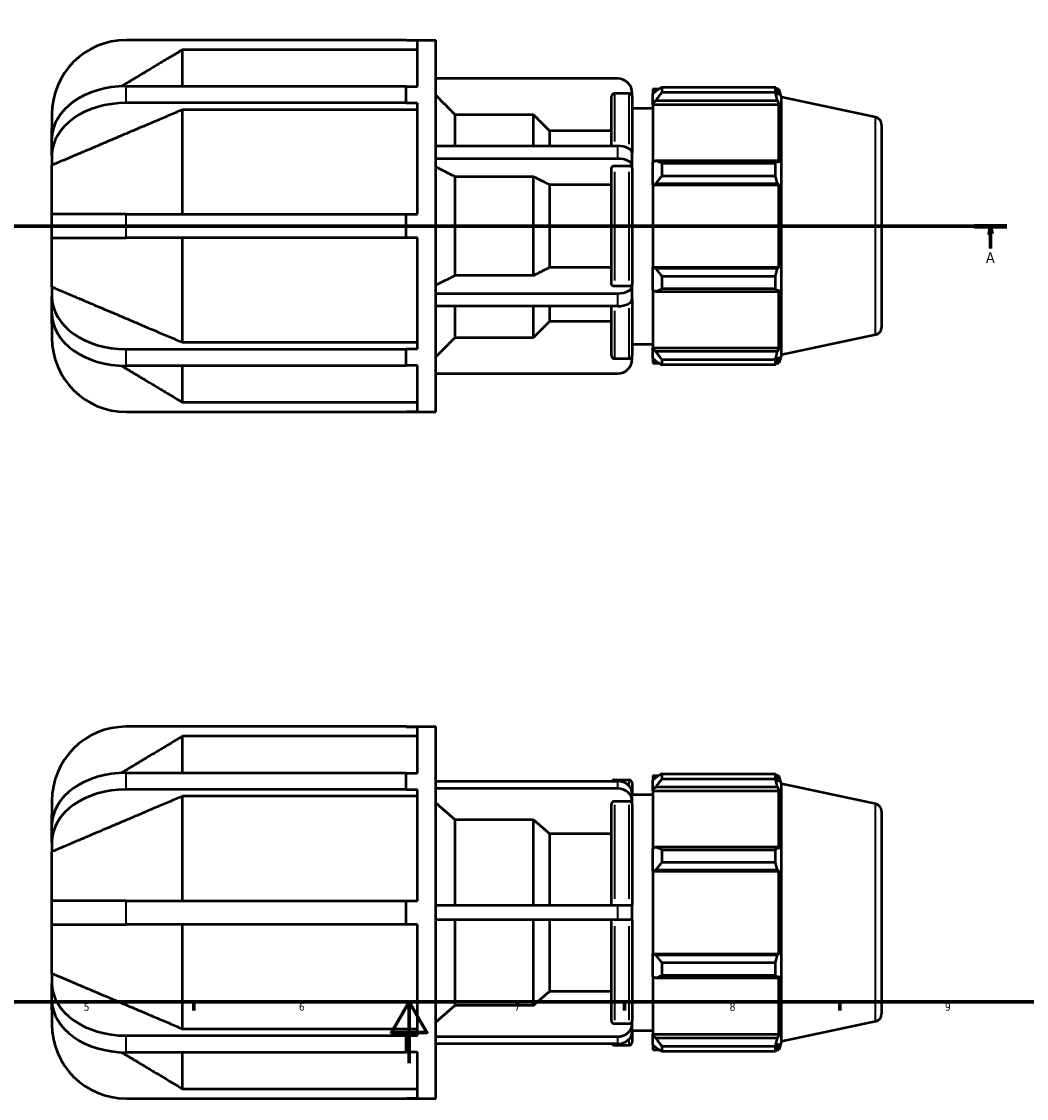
# Model space of a CAD drawing. Header units: millimetres. Extents: x -56 to 931, y -11 to 613.
# Tile 3 of 6: x 294 to 621, y -11 to 339. Entities that reach past the tile are written whole.
import ezdxf

# ---------------------------------------------------------------- set-up
doc = ezdxf.new("R2010")
doc.units = ezdxf.units.MM
doc.linetypes.add('CHAIN', pattern=[0.7087, 0.4724, -0.0591, 0.1181, -0.0591])
for name, color, linetype, lineweight in [('Border (ISO)', 7, 'Continuous', 70), ('Section Line (ISO)', 7, 'CHAIN', 70), ('Visible (ISO)', 7, 'Continuous', 50), ('Visible Narrow (ISO)', 7, 'Continuous', 35)]:
    doc.layers.add(name, color=color, linetype=linetype, lineweight=lineweight)
doc.styles.add('Label Text (ISO)', font='tahoma.ttf')
doc.styles.add('Note Text (ISO)', font='tahoma.ttf')

# ---------------------------------------------------------------- blocks, each defined once
blk = doc.blocks.new('Borders Default Border')
at = {"layer": 'Border (ISO)'}
for p, q in [((350.42, 20), (350.42, 17.1)), ((490.58, 20), (490.58, 17.1)), ((560.67, 20), (560.67, 17.1))]:
    blk.add_line(p, q, dxfattribs=at)
at = {"layer": 'Border (ISO)', "flags": 128}
for points in [[(20, 20), (20, 574), (821, 574), (821, 20), (20, 20)], [(420.5, 0), (420.5, 20), (414.73, 10), (426.27, 10), (420.5, 20)]]:
    blk.add_lwpolyline(points, dxfattribs=at)
at = {"layer": 'Border (ISO)', "color": 232, "true_color": 0xca0064, "char_height": 2.5, "attachment_point": 7, "style": 'Note Text (ISO)'}
for s, insert in [('5', (314.64, 17.05)), ('6', (384.66, 17.05)), ('7', (454.77, 17.1)), ('8', (524.81, 17.04)), ('9', (594.88, 17.05))]:
    blk.add_mtext(s, dxfattribs=dict(at, insert=insert))
blk = doc.blocks.new('2dTransSection0')
at = {"layer": 'Section Line (ISO)', "linetype": 'CHAIN'}
blk.add_line((263.47, 272.43), (615.03, 272.43), dxfattribs=at)
at = {"layer": 'Section Line (ISO)', "linetype": 'Continuous', "lineweight": 140}
blk.add_line((604.39, 272.43), (615.03, 272.43), dxfattribs=at)
at = {"layer": 'Section Line (ISO)', "linetype": 'Continuous'}
for p, q in [((609.71, 272.43), (609.21, 269.93)), ((609.21, 269.93), (610.21, 269.93)), ((609.71, 269.93), (609.71, 272.43)), ((610.21, 269.93), (609.71, 272.43)), ((609.71, 265.13), (609.71, 269.93))]:
    blk.add_line(p, q, dxfattribs=at)
at = {"layer": 'Section Line (ISO)', "linetype": 'Continuous', "flags": 128}
blk.add_lwpolyline([(610.21, 269.93), (609.71, 272.43), (609.21, 269.93), (610.21, 269.93)], dxfattribs=at)
at = {"layer": 'Section Line (ISO)'}
blk.add_solid([(610.21, 269.93), (609.71, 272.43), (609.21, 269.93), (610.21, 269.93)], dxfattribs=at)
at = {"layer": 'Section Line (ISO)', "insert": (608.22, 260.43), "char_height": 3.5, "attachment_point": 7, "style": 'Label Text (ISO)'}
blk.add_mtext('A', dxfattribs=at)

msp = doc.modelspace()

# ---------------------------------------------------------------- linework, layer by layer
at = {"layer": 'Visible (ISO)'}
for p, q in [((419.567, 332.927), (328.447, 332.927)), ((346.747, 317.923), (346.747, 329.774)), ((423.197, 329.774), (346.747, 329.774)), ((419.567, 332.927), (429.247, 332.927)), ((419.567, 332.805), (419.567, 332.927)), ((423.197, 332.805), (419.567, 332.805)), ((423.197, 317.836), (423.197, 332.805)), ((429.247, 211.927), (429.247, 332.927)), ((488.297, 320.427), (429.247, 320.427)), ((328.447, 317.923), (419.567, 317.923)), ((419.567, 315.207), (419.567, 317.923)), ((419.567, 317.836), (423.197, 317.836)), ((492.097, 315.561), (487.347, 315.561)), ((493.097, 314.559), (493.097, 315.627)), ((499.847, 317.067), (499.847, 315.459)), ((499.847, 317.067), (501.891, 317.067)), ((500.807, 316.375), (499.847, 315.459)), ((499.847, 312.449), (499.847, 315.459)), ((502.727, 317.592), (502.727, 315.856)), ((502.727, 317.592), (539.721, 317.592)), ((539.721, 315.856), (502.727, 315.856)), ((539.721, 315.856), (539.721, 317.592)), ((539.993, 317.067), (540.813, 317.067)), ((540.813, 315.001), (540.345, 316.375)), ((540.813, 315.001), (540.813, 317.067)), ((541.697, 314.346), (540.813, 317.067)), ((419.567, 312.492), (328.447, 312.492)), ((419.567, 312.492), (419.567, 315.207)), ((419.567, 312.406), (419.567, 312.492)), ((423.197, 312.406), (419.567, 312.406)), ((423.197, 276.267), (423.197, 312.406)), ((486.347, 298.506), (486.347, 314.559)), ((493.097, 314.559), (493.097, 296.106)), ((499.847, 312.449), (500.807, 313.301)), ((499.847, 312.024), (499.847, 312.449)), ((499.847, 312.024), (499.847, 293.261)), ((499.847, 312.024), (540.813, 312.024)), ((500.807, 313.301), (540.345, 313.301)), ((540.345, 313.301), (540.813, 312.024)), ((540.813, 293.04), (540.813, 312.024)), ((541.697, 230.509), (541.697, 314.346)), ((572.267, 307.848), (541.697, 314.346)), ((304.247, 308.727), (304.247, 304.246)), ((346.747, 276.267), (346.747, 310.262)), ((423.197, 310.262), (346.747, 310.262)), ((461.003, 308.648), (435.497, 308.648)), ((435.497, 298.506), (435.497, 308.648)), ((461.003, 298.506), (461.003, 308.648)), ((493.097, 310.827), (499.847, 310.827)), ((574.247, 305.403), (574.247, 239.452)), ((304.247, 300.811), (304.247, 304.246)), ((486.347, 303.39), (466.247, 303.39)), ((466.247, 298.506), (466.247, 303.39)), ((304.247, 295.38), (304.247, 300.811)), ((429.247, 298.506), (488.297, 298.506)), ((304.247, 295.38), (304.247, 292.212)), ((493.097, 291.949), (493.097, 296.106)), ((304.247, 276.267), (304.247, 292.212)), ((488.297, 294.349), (429.247, 294.349)), ((486.347, 253.44), (486.347, 291.415)), ((492.097, 291.916), (487.347, 291.916)), ((493.097, 291.415), (493.097, 291.949)), ((493.097, 291.415), (493.097, 253.44)), ((500.807, 293.705), (499.847, 293.261)), ((499.847, 285.995), (499.847, 293.261)), ((540.345, 293.705), (500.807, 293.705)), ((502.727, 292.871), (502.727, 288.68)), ((502.727, 292.871), (539.721, 292.871)), ((539.721, 288.68), (539.721, 292.871)), ((540.813, 293.04), (540.345, 293.705)), ((461.003, 288.459), (435.497, 288.459)), ((435.497, 256.396), (435.497, 288.459)), ((461.003, 256.396), (461.003, 288.459)), ((539.721, 288.68), (502.727, 288.68)), ((486.347, 285.83), (466.247, 285.83)), ((466.247, 259.024), (466.247, 285.83)), ((499.847, 285.995), (500.807, 286.284)), ((499.847, 285.851), (499.847, 285.995)), ((499.847, 285.851), (499.847, 259.004)), ((499.847, 285.851), (540.813, 285.851)), ((500.807, 286.284), (540.345, 286.284)), ((540.345, 286.284), (540.813, 285.851)), ((540.813, 259.004), (540.813, 285.851)), ((328.447, 276.267), (304.247, 276.267)), ((304.247, 268.587), (304.247, 276.267)), ((328.447, 276.267), (419.567, 276.267)), ((419.567, 272.427), (419.567, 276.267)), ((419.567, 276.267), (423.197, 276.267)), ((419.567, 268.587), (419.567, 272.427)), ((304.247, 252.643), (304.247, 268.587)), ((304.247, 268.587), (328.447, 268.587)), ((419.567, 268.587), (328.447, 268.587)), ((346.747, 234.593), (346.747, 268.587)), ((423.197, 268.587), (419.567, 268.587)), ((423.197, 232.449), (423.197, 268.587)), ((435.497, 256.396), (461.003, 256.396)), ((466.247, 259.024), (486.347, 259.024)), ((499.847, 258.86), (499.847, 259.004)), ((499.847, 259.004), (540.813, 259.004)), ((500.807, 258.571), (499.847, 258.86)), ((499.847, 251.593), (499.847, 258.86)), ((540.345, 258.571), (500.807, 258.571)), ((502.727, 256.174), (502.727, 251.984)), ((502.727, 256.174), (539.721, 256.174)), ((539.721, 251.984), (539.721, 256.174)), ((540.813, 259.004), (540.345, 258.571)), ((304.247, 252.643), (304.247, 249.475)), ((487.347, 252.939), (492.097, 252.939)), ((493.097, 252.906), (493.097, 253.44)), ((493.097, 248.749), (493.097, 252.906)), ((304.247, 244.044), (304.247, 249.475)), ((429.247, 250.506), (488.297, 250.506)), ((499.847, 251.593), (500.807, 251.15)), ((499.847, 251.593), (499.847, 232.831)), ((500.807, 251.15), (540.345, 251.15)), ((539.721, 251.984), (502.727, 251.984)), ((540.345, 251.15), (540.813, 251.815)), ((540.813, 232.831), (540.813, 251.815)), ((488.297, 246.349), (429.247, 246.349)), ((435.497, 236.207), (435.497, 246.349)), ((461.003, 236.207), (461.003, 246.349)), ((466.247, 241.464), (466.247, 246.349)), ((486.347, 230.296), (486.347, 246.349)), ((493.097, 248.749), (493.097, 230.296)), ((304.247, 240.608), (304.247, 244.044)), ((304.247, 240.608), (304.247, 236.127)), ((466.247, 241.464), (486.347, 241.464)), ((435.497, 236.207), (461.003, 236.207)), ((572.267, 237.006), (541.697, 230.509)), ((328.447, 232.363), (419.567, 232.363)), ((346.747, 234.593), (423.197, 234.593)), ((419.567, 232.363), (419.567, 232.449)), ((419.567, 232.449), (423.197, 232.449)), ((419.567, 229.647), (419.567, 232.363)), ((493.097, 234.027), (499.847, 234.027)), ((499.847, 232.405), (499.847, 232.831)), ((499.847, 232.831), (540.813, 232.831)), ((499.847, 229.396), (499.847, 232.405)), ((500.807, 231.554), (499.847, 232.405)), ((540.345, 231.554), (500.807, 231.554)), ((540.813, 232.831), (540.345, 231.554)), ((419.567, 226.932), (419.567, 229.647)), ((487.347, 229.294), (492.097, 229.294)), ((493.097, 229.227), (493.097, 230.296)), ((499.847, 229.396), (500.807, 228.48)), ((499.847, 229.396), (499.847, 227.787)), ((502.727, 228.999), (502.727, 227.263)), ((502.727, 228.999), (539.721, 228.999)), ((539.721, 227.263), (539.721, 228.999)), ((540.345, 228.48), (540.813, 229.853)), ((541.697, 230.509), (540.813, 227.787)), ((540.813, 227.787), (540.813, 229.853)), ((419.567, 226.932), (328.447, 226.932)), ((346.747, 215.081), (346.747, 226.932)), ((423.197, 227.018), (419.567, 227.018)), ((423.197, 212.049), (423.197, 227.018)), ((429.247, 224.427), (488.297, 224.427)), ((499.847, 227.787), (501.891, 227.787)), ((539.721, 227.263), (502.727, 227.263)), ((539.993, 227.787), (540.813, 227.787)), ((346.747, 215.081), (423.197, 215.081)), ((328.447, 211.927), (419.567, 211.927)), ((419.567, 211.927), (419.567, 212.049)), ((419.567, 212.049), (423.197, 212.049)), ((419.567, 211.927), (429.247, 211.927)), ((419.567, 109.529), (328.447, 109.529)), ((419.567, 109.529), (429.247, 109.529)), ((419.567, 109.407), (419.567, 109.529)), ((423.197, 109.407), (419.567, 109.407)), ((423.197, 94.438), (423.197, 109.407)), ((429.247, -11.471), (429.247, 109.529)), ((346.747, 94.524), (346.747, 106.375)), ((423.197, 106.375), (346.747, 106.375)), ((328.447, 94.524), (419.567, 94.524)), ((419.567, 91.809), (419.567, 94.524)), ((419.567, 94.438), (423.197, 94.438)), ((419.567, 89.093), (419.567, 91.809)), ((429.247, 91.798), (488.297, 91.798)), ((487.347, 92.229), (492.097, 92.229)), ((493.097, 91.229), (493.097, 87.641)), ((499.847, 93.669), (499.847, 92.06)), ((499.847, 93.669), (501.891, 93.669)), ((500.807, 92.976), (499.847, 92.06)), ((499.847, 89.051), (499.847, 92.06)), ((502.727, 94.193), (502.727, 92.458)), ((502.727, 94.193), (539.721, 94.193)), ((539.721, 92.458), (502.727, 92.458)), ((539.721, 92.458), (539.721, 94.193)), ((539.993, 93.669), (540.813, 93.669)), ((540.813, 91.603), (540.345, 92.976)), ((540.813, 91.603), (540.813, 93.669)), ((541.697, 90.948), (540.813, 93.669)), ((419.567, 89.093), (328.447, 89.093)), ((419.567, 89.007), (419.567, 89.093)), ((423.197, 89.007), (419.567, 89.007)), ((423.197, 52.869), (423.197, 89.007)), ((488.297, 89.398), (429.247, 89.398)), ((493.097, 85.241), (493.097, 87.641)), ((499.847, 89.051), (500.807, 89.902)), ((499.847, 88.625), (499.847, 89.051)), ((499.847, 88.625), (499.847, 69.863)), ((499.847, 88.625), (540.813, 88.625)), ((500.807, 89.902), (540.345, 89.902)), ((540.345, 89.902), (540.813, 88.625)), ((540.813, 69.641), (540.813, 88.625)), ((541.697, 7.11), (541.697, 90.948)), ((572.267, 84.45), (541.697, 90.948)), ((304.247, 85.329), (304.247, 80.848)), ((346.747, 52.869), (346.747, 86.864)), ((423.197, 86.864), (346.747, 86.864)), ((486.347, 51.429), (486.347, 84.316)), ((492.097, 85.183), (487.347, 85.183)), ((493.097, 87.429), (499.847, 87.429)), ((493.097, 84.316), (493.097, 85.241)), ((493.097, 84.316), (493.097, 51.429)), ((304.247, 77.412), (304.247, 80.848)), ((574.247, 82.004), (574.247, 16.053)), ((304.247, 71.981), (304.247, 77.412)), ((461.003, 79.197), (435.497, 79.197)), ((435.497, 51.429), (435.497, 79.197)), ((461.003, 51.429), (461.003, 79.197)), ((486.347, 74.644), (466.247, 74.644)), ((466.247, 51.429), (466.247, 74.644)), ((304.247, 71.981), (304.247, 68.813)), ((500.807, 70.306), (499.847, 69.863)), ((540.345, 70.306), (500.807, 70.306)), ((540.813, 69.641), (540.345, 70.306)), ((304.247, 52.869), (304.247, 68.813)), ((499.847, 62.597), (499.847, 69.863)), ((502.727, 69.472), (502.727, 65.282)), ((502.727, 69.472), (539.721, 69.472)), ((539.721, 65.282), (539.721, 69.472)), ((539.721, 65.282), (502.727, 65.282)), ((499.847, 62.597), (500.807, 62.885)), ((499.847, 62.452), (499.847, 62.597)), ((499.847, 62.452), (499.847, 35.605)), ((499.847, 62.452), (540.813, 62.452)), ((500.807, 62.885), (540.345, 62.885)), ((540.345, 62.885), (540.813, 62.452)), ((540.813, 35.605), (540.813, 62.452)), ((328.447, 52.869), (304.247, 52.869)), ((304.247, 45.189), (304.247, 52.869)), ((328.447, 52.869), (419.567, 52.869)), ((419.567, 49.029), (419.567, 52.869)), ((419.567, 52.869), (423.197, 52.869)), ((429.247, 51.429), (488.297, 51.429)), ((488.297, 51.429), (493.097, 51.429)), ((493.097, 46.629), (493.097, 51.429)), ((419.567, 45.189), (419.567, 49.029)), ((488.297, 46.629), (429.247, 46.629)), ((435.497, 18.861), (435.497, 46.629)), ((461.003, 18.861), (461.003, 46.629)), ((466.247, 23.414), (466.247, 46.629)), ((486.347, 13.742), (486.347, 46.629)), ((493.097, 46.629), (488.297, 46.629)), ((493.097, 46.629), (493.097, 13.742)), ((304.247, 29.245), (304.247, 45.189)), ((304.247, 45.189), (328.447, 45.189)), ((419.567, 45.189), (328.447, 45.189)), ((346.747, 11.194), (346.747, 45.189)), ((423.197, 45.189), (419.567, 45.189)), ((423.197, 9.05), (423.197, 45.189)), ((499.847, 35.461), (499.847, 35.605)), ((499.847, 35.605), (540.813, 35.605)), ((499.847, 28.195), (499.847, 35.461)), ((500.807, 35.172), (499.847, 35.461)), ((540.345, 35.172), (500.807, 35.172)), ((540.813, 35.605), (540.345, 35.172)), ((502.727, 32.776), (502.727, 28.585)), ((502.727, 32.776), (539.721, 32.776)), ((539.721, 28.585), (539.721, 32.776)), ((304.247, 29.245), (304.247, 26.076)), ((499.847, 28.195), (499.847, 9.433)), ((499.847, 28.195), (500.807, 27.751)), ((539.721, 28.585), (502.727, 28.585)), ((540.345, 27.751), (540.813, 28.416)), ((540.813, 9.433), (540.813, 28.416)), ((304.247, 20.646), (304.247, 26.076)), ((500.807, 27.751), (540.345, 27.751)), ((466.247, 23.414), (486.347, 23.414)), ((304.247, 17.21), (304.247, 20.646)), ((435.497, 18.861), (461.003, 18.861)), ((304.247, 17.21), (304.247, 12.729)), ((346.747, 11.194), (423.197, 11.194)), ((487.347, 12.874), (492.097, 12.874)), ((493.097, 12.816), (493.097, 13.742)), ((493.097, 10.416), (493.097, 12.816)), ((493.097, 10.629), (499.847, 10.629)), ((572.267, 13.608), (541.697, 7.11)), ((328.447, 8.964), (419.567, 8.964)), ((419.567, 8.964), (419.567, 9.05)), ((419.567, 9.05), (423.197, 9.05)), ((419.567, 6.249), (419.567, 8.964)), ((429.247, 8.66), (488.297, 8.66)), ((493.097, 10.416), (493.097, 6.829)), ((499.847, 9.007), (499.847, 9.433)), ((499.847, 9.433), (540.813, 9.433)), ((499.847, 5.997), (499.847, 9.007)), ((500.807, 8.155), (499.847, 9.007)), ((540.345, 8.155), (500.807, 8.155)), ((540.813, 9.433), (540.345, 8.155)), ((541.697, 7.11), (540.813, 4.389)), ((419.567, 3.534), (328.447, 3.534)), ((346.747, -8.318), (346.747, 3.534)), ((419.567, 3.534), (419.567, 6.249)), ((423.197, 3.62), (419.567, 3.62)), ((423.197, -11.349), (423.197, 3.62)), ((488.297, 6.26), (429.247, 6.26)), ((487.347, 5.829), (492.097, 5.829)), ((499.847, 5.997), (499.847, 4.389)), ((499.847, 5.997), (500.807, 5.082)), ((499.847, 4.389), (501.891, 4.389)), ((502.727, 5.6), (502.727, 3.864)), ((502.727, 5.6), (539.721, 5.6)), ((539.721, 3.864), (502.727, 3.864)), ((539.721, 3.864), (539.721, 5.6)), ((539.993, 4.389), (540.813, 4.389)), ((540.345, 5.082), (540.813, 6.455)), ((540.813, 4.389), (540.813, 6.455)), ((346.747, -8.318), (423.197, -8.318)), ((328.447, -11.471), (419.567, -11.471)), ((419.567, -11.471), (419.567, -11.349)), ((419.567, -11.349), (423.197, -11.349)), ((419.567, -11.471), (429.247, -11.471))]:
    msp.add_line(p, q, dxfattribs=at)
for centre, radius, start, end in [((328.447, 308.727), 24.2, 90, 180), ((488.297, 315.627), 4.8, 0, 90), ((571.747, 305.403), 2.5, 0, 78), ((571.747, 239.452), 2.5, 282, 0), ((328.447, 236.127), 24.2, 180, 270), ((488.297, 229.227), 4.8, 270, 0), ((328.447, 85.329), 24.2, 90, 180), ((487.347, 91.229), 1, 90, 145.30419), ((492.097, 91.229), 1, 0, 90), ((571.747, 82.004), 2.5, 0, 78), ((571.747, 16.053), 2.5, 282, 0), ((328.447, 12.729), 24.2, 180, 270), ((487.347, 6.829), 1, 214.69581, 270), ((492.097, 6.829), 1, 270, 0)]:
    msp.add_arc(centre, radius, start, end, dxfattribs=at)
for centre, major_axis, ratio, start_param, end_param in [((328.447, 300.811), (-24.2, 0), 0.7071068, 4.712389, 6.2831853), ((328.447, 295.38), (-24.2, 0), 0.7071068, 4.712389, 6.2831853), ((488.297, 296.106), (4.8, 0), 0.5, 0, 1.5707963), ((488.297, 291.949), (4.8, 0), 0.5, 0, 1.5707963), ((488.297, 252.906), (4.8, 0), 0.5, 4.712389, 6.2831853), ((328.447, 249.475), (-24.2, 0), 0.7071068, 0, 1.5707963), ((488.297, 248.749), (4.8, 0), 0.5, 4.712389, 6.2831853), ((328.447, 244.044), (-24.2, 0), 0.7071068, 0, 1.5707963), ((328.447, 77.412), (-24.2, 0), 0.7071068, 4.712389, 6.2831853), ((488.297, 87.641), (4.8, 0), 0.8660254, 0, 1.5707963), ((328.447, 71.981), (-24.2, 0), 0.7071068, 4.712389, 6.2831853), ((488.297, 85.241), (4.8, 0), 0.8660254, 0, 1.5707963), ((328.447, 26.076), (-24.2, 0), 0.7071068, 0, 1.5707963), ((328.447, 20.646), (-24.2, 0), 0.7071068, 0, 1.5707963), ((488.297, 12.816), (4.8, 0), 0.8660254, 4.712389, 6.2831853), ((488.297, 10.416), (4.8, 0), 0.8660254, 4.712389, 6.2831853)]:
    msp.add_ellipse(centre, major_axis=major_axis, ratio=ratio, start_param=start_param, end_param=end_param, dxfattribs=at)
for points, weights in [([(346.747, 329.774), (335.697, 323.149), (326.937, 317.889)], [1, 1.01706980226, 1.02068519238]), ([(502.727, 317.592), (501.729, 316.971), (500.807, 316.375)], [1.01497644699, 1.01069027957, 1.00560064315]), ([(500.807, 313.301), (501.729, 314.552), (502.727, 315.856)], [1.00560064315, 1.01069027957, 1.01497644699]), ([(539.721, 317.592), (540.046, 316.971), (540.345, 316.375)], [1, 1.00143189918, 1.00204718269]), ([(540.345, 313.301), (540.046, 314.552), (539.721, 315.856)], [1.00204718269, 1.00143189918, 1]), ([(435.497, 308.648), (432.621, 311.531), (429.247, 314.91)], [1, 1.00316817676, 1]), ([(346.747, 310.262), (319.414, 298.674), (304.247, 292.212)], [1, 1.04331339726, 1]), ([(466.247, 303.39), (463.83, 305.815), (461.003, 308.648)], [1, 1.00306026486, 1]), ([(304.851, 304.611), (304.548, 304.427), (304.247, 304.246)], [1.00161456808, 1.00082291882, 1]), ([(435.497, 288.459), (432.621, 289.901), (429.247, 291.59)], [1, 1.00316817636, 1]), ([(502.727, 292.871), (501.729, 293.296), (500.807, 293.705)], [1.01497644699, 1.01069027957, 1.00560064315]), ([(539.721, 292.871), (540.046, 293.296), (540.345, 293.705)], [1, 1.00143189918, 1.00204718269]), ([(466.247, 285.83), (463.83, 287.043), (461.003, 288.459)], [1, 1.00306026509, 1]), ([(500.807, 286.284), (501.729, 287.458), (502.727, 288.68)], [1.00560064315, 1.01069027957, 1.01497644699]), ([(540.345, 286.284), (540.046, 287.458), (539.721, 288.68)], [1.00204718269, 1.00143189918, 1]), ([(429.247, 253.265), (432.621, 254.954), (435.497, 256.396)], [1, 1.00316817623, 1]), ([(461.003, 256.396), (463.83, 257.812), (466.247, 259.024)], [1, 1.00306026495, 1]), ([(502.727, 256.174), (501.729, 257.397), (500.807, 258.571)], [1.01497644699, 1.01069027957, 1.00560064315]), ([(539.721, 256.174), (540.046, 257.397), (540.345, 258.571)], [1, 1.00143189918, 1.00204718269]), ([(304.247, 252.643), (319.414, 246.181), (346.747, 234.593)], [1, 1.04331339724, 1]), ([(500.807, 251.15), (501.729, 251.558), (502.727, 251.984)], [1.00560064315, 1.01069027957, 1.01497644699]), ([(540.345, 251.15), (540.046, 251.558), (539.721, 251.984)], [1.00204718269, 1.00143189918, 1]), ([(304.247, 240.608), (304.548, 240.427), (304.851, 240.244)], [1, 1.00082291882, 1.00161456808]), ([(461.003, 236.207), (463.83, 239.04), (466.247, 241.464)], [1, 1.00306026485, 1]), ([(429.247, 229.945), (432.621, 233.324), (435.497, 236.207)], [1, 1.0031681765, 1]), ([(502.727, 228.999), (501.729, 230.302), (500.807, 231.554)], [1.01497644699, 1.01069027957, 1.00560064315]), ([(539.721, 228.999), (540.046, 230.302), (540.345, 231.554)], [1, 1.00143189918, 1.00204718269]), ([(500.807, 228.48), (501.729, 227.884), (502.727, 227.263)], [1.00560064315, 1.01069027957, 1.01497644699]), ([(540.345, 228.48), (540.046, 227.884), (539.721, 227.263)], [1.00204718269, 1.00143189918, 1]), ([(326.937, 226.965), (335.697, 221.706), (346.747, 215.081)], [1.02068519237, 1.01706980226, 1]), ([(346.747, 106.375), (335.697, 99.75), (326.937, 94.491)], [1, 1.01706980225, 1.02068519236]), ([(502.727, 94.193), (501.729, 93.572), (500.807, 92.976)], [1.01497644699, 1.01069027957, 1.00560064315]), ([(500.807, 89.902), (501.729, 91.154), (502.727, 92.458)], [1.00560064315, 1.01069027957, 1.01497644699]), ([(539.721, 94.193), (540.046, 93.572), (540.345, 92.976)], [1, 1.00143189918, 1.00204718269]), ([(540.345, 89.902), (540.046, 91.154), (539.721, 92.458)], [1.00204718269, 1.00143189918, 1]), ([(346.747, 86.864), (319.414, 75.275), (304.247, 68.813)], [1, 1.04331339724, 1]), ([(435.497, 79.197), (432.621, 81.693), (429.247, 84.62)], [1, 1.00316817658, 1]), ([(304.851, 81.212), (304.548, 81.029), (304.247, 80.848)], [1.00161456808, 1.00082291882, 1]), ([(466.247, 74.644), (463.83, 76.743), (461.003, 79.197)], [1, 1.00306026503, 1]), ([(502.727, 69.472), (501.729, 69.898), (500.807, 70.306)], [1.01497644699, 1.01069027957, 1.00560064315]), ([(539.721, 69.472), (540.046, 69.898), (540.345, 70.306)], [1, 1.00143189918, 1.00204718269]), ([(500.807, 62.885), (501.729, 64.059), (502.727, 65.282)], [1.00560064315, 1.01069027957, 1.01497644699]), ([(540.345, 62.885), (540.046, 64.059), (539.721, 65.282)], [1.00204718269, 1.00143189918, 1]), ([(502.727, 32.776), (501.729, 33.998), (500.807, 35.172)], [1.01497644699, 1.01069027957, 1.00560064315]), ([(539.721, 32.776), (540.046, 33.998), (540.345, 35.172)], [1, 1.00143189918, 1.00204718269]), ([(304.247, 29.245), (319.414, 22.782), (346.747, 11.194)], [1, 1.04331339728, 1]), ([(500.807, 27.751), (501.729, 28.16), (502.727, 28.585)], [1.00560064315, 1.01069027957, 1.01497644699]), ([(540.345, 27.751), (540.046, 28.16), (539.721, 28.585)], [1.00204718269, 1.00143189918, 1]), ([(461.003, 18.861), (463.83, 21.315), (466.247, 23.414)], [1, 1.00306026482, 1]), ([(429.247, 13.438), (432.621, 16.364), (435.497, 18.861)], [1, 1.00316817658, 1]), ([(304.247, 17.21), (304.548, 17.029), (304.851, 16.846)], [1, 1.00082291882, 1.00161456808]), ([(502.727, 5.6), (501.729, 6.904), (500.807, 8.155)], [1.01497644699, 1.01069027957, 1.00560064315]), ([(539.721, 5.6), (540.046, 6.904), (540.345, 8.155)], [1, 1.00143189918, 1.00204718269]), ([(326.937, 3.567), (335.697, -1.692), (346.747, -8.318)], [1.02068519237, 1.01706980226, 1]), ([(500.807, 5.082), (501.729, 4.485), (502.727, 3.864)], [1.00560064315, 1.01069027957, 1.01497644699]), ([(540.345, 5.082), (540.046, 4.485), (539.721, 3.864)], [1.00204718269, 1.00143189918, 1])]:
    msp.add_rational_spline(points, weights, degree=2, dxfattribs=at)
for points, knots in [([(487.347, 315.561), (487.224, 315.561), (487.079, 315.532), (486.851, 315.437), (486.728, 315.355), (486.553, 315.18), (486.471, 315.057), (486.376, 314.828), (486.347, 314.683), (486.347, 314.559)], [0, 0, 0, 0, 0.03700553, 0.03700553, 0.0740403, 0.0740403, 0.11111136, 0.11111136, 0.14821395, 0.14821395, 0.14821395, 0.14821395]), ([(493.097, 314.559), (493.097, 314.683), (493.068, 314.828), (492.974, 315.057), (492.891, 315.18), (492.717, 315.355), (492.594, 315.437), (492.366, 315.532), (492.221, 315.561), (492.097, 315.561)], [-0.14821395, -0.14821395, -0.14821395, -0.14821395, -0.11111136, -0.11111136, -0.0740403, -0.0740403, -0.03700553, -0.03700553, 0, 0, 0, 0]), ([(487.347, 291.916), (487.224, 291.916), (487.079, 291.901), (486.851, 291.854), (486.727, 291.813), (486.553, 291.725), (486.471, 291.664), (486.376, 291.549), (486.347, 291.477), (486.347, 291.415)], [0, 0, 0, 0, 0.03702033, 0.03702033, 0.07406994, 0.07406994, 0.1111262, 0.1111262, 0.14821395, 0.14821395, 0.14821395, 0.14821395]), ([(493.097, 291.415), (493.097, 291.477), (493.068, 291.549), (492.974, 291.664), (492.891, 291.725), (492.717, 291.813), (492.594, 291.854), (492.366, 291.901), (492.221, 291.916), (492.097, 291.916)], [-0.14821395, -0.14821395, -0.14821395, -0.14821395, -0.11111136, -0.11111136, -0.0740403, -0.0740403, -0.03700553, -0.03700553, 0, 0, 0, 0]), ([(486.347, 253.44), (486.347, 253.378), (486.376, 253.305), (486.471, 253.191), (486.553, 253.129), (486.728, 253.042), (486.851, 253.001), (487.079, 252.954), (487.224, 252.939), (487.347, 252.939)], [-0.14821395, -0.14821395, -0.14821395, -0.14821395, -0.11111136, -0.11111136, -0.0740403, -0.0740403, -0.03700553, -0.03700553, 0, 0, 0, 0]), ([(492.097, 252.939), (492.221, 252.939), (492.366, 252.954), (492.594, 253.001), (492.717, 253.042), (492.891, 253.129), (492.974, 253.191), (493.068, 253.305), (493.097, 253.378), (493.097, 253.44)], [0, 0, 0, 0, 0.03700553, 0.03700553, 0.0740403, 0.0740403, 0.11111136, 0.11111136, 0.14821395, 0.14821395, 0.14821395, 0.14821395]), ([(486.347, 230.296), (486.347, 230.172), (486.376, 230.026), (486.471, 229.798), (486.553, 229.675), (486.728, 229.5), (486.851, 229.418), (487.079, 229.323), (487.224, 229.294), (487.347, 229.294)], [-0.14821395, -0.14821395, -0.14821395, -0.14821395, -0.11111136, -0.11111136, -0.0740403, -0.0740403, -0.03700553, -0.03700553, 0, 0, 0, 0]), ([(492.097, 229.294), (492.221, 229.294), (492.366, 229.323), (492.594, 229.418), (492.717, 229.5), (492.891, 229.675), (492.974, 229.798), (493.068, 230.026), (493.097, 230.172), (493.097, 230.296)], [0, 0, 0, 0, 0.03700553, 0.03700553, 0.0740403, 0.0740403, 0.11111136, 0.11111136, 0.14821395, 0.14821395, 0.14821395, 0.14821395]), ([(487.347, 85.183), (487.224, 85.183), (487.079, 85.158), (486.851, 85.076), (486.728, 85.005), (486.553, 84.854), (486.471, 84.747), (486.376, 84.549), (486.347, 84.423), (486.347, 84.316)], [0, 0, 0, 0, 0.03700553, 0.03700553, 0.0740403, 0.0740403, 0.11111136, 0.11111136, 0.14821395, 0.14821395, 0.14821395, 0.14821395]), ([(493.097, 84.316), (493.097, 84.423), (493.068, 84.549), (492.974, 84.747), (492.891, 84.854), (492.717, 85.005), (492.594, 85.076), (492.366, 85.158), (492.221, 85.183), (492.097, 85.183)], [-0.14821395, -0.14821395, -0.14821395, -0.14821395, -0.11111136, -0.11111136, -0.0740403, -0.0740403, -0.03700553, -0.03700553, 0, 0, 0, 0]), ([(486.347, 13.742), (486.347, 13.635), (486.376, 13.508), (486.471, 13.311), (486.553, 13.204), (486.728, 13.052), (486.851, 12.981), (487.079, 12.899), (487.224, 12.874), (487.347, 12.874)], [-0.14821395, -0.14821395, -0.14821395, -0.14821395, -0.11111136, -0.11111136, -0.0740403, -0.0740403, -0.03700553, -0.03700553, 0, 0, 0, 0]), ([(492.097, 12.874), (492.221, 12.874), (492.366, 12.899), (492.594, 12.981), (492.717, 13.052), (492.891, 13.204), (492.974, 13.311), (493.068, 13.508), (493.097, 13.635), (493.097, 13.742)], [0, 0, 0, 0, 0.03700553, 0.03700553, 0.0740403, 0.0740403, 0.11111136, 0.11111136, 0.14821395, 0.14821395, 0.14821395, 0.14821395])]:
    msp.add_open_spline(points, degree=3, knots=knots, dxfattribs=at)
at = {"layer": 'Visible Narrow (ISO)'}
for p, q in [((328.447, 312.764), (328.447, 317.651)), ((487.347, 315.416), (487.347, 299.974)), ((492.097, 299.117), (492.097, 315.41)), ((572.267, 237.443), (572.267, 307.412)), ((488.297, 298.298), (488.297, 294.557)), ((487.347, 290.09), (487.347, 254.764)), ((492.097, 254.764), (492.097, 290.09)), ((328.447, 268.971), (328.447, 275.883)), ((488.297, 250.298), (488.297, 246.557)), ((492.097, 229.444), (492.097, 245.738)), ((487.347, 244.881), (487.347, 229.439)), ((328.447, 227.204), (328.447, 232.091)), ((328.447, 89.365), (328.447, 94.253)), ((487.347, 92.228), (487.347, 91.84)), ((488.297, 91.678), (488.297, 89.518)), ((492.097, 90.379), (492.097, 92.224)), ((487.347, 84.037), (487.347, 53.444)), ((492.097, 53.444), (492.097, 84.037)), ((572.267, 14.044), (572.267, 84.014)), ((328.447, 45.573), (328.447, 52.485)), ((488.297, 51.189), (488.297, 46.869)), ((487.347, 44.613), (487.347, 14.02)), ((492.097, 14.02), (492.097, 44.613)), ((328.447, 3.805), (328.447, 8.693)), ((488.297, 8.54), (488.297, 6.38)), ((492.097, 5.834), (492.097, 7.679)), ((487.347, 6.218), (487.347, 5.83))]:
    msp.add_line(p, q, dxfattribs=at)

# ---------------------------------------------------------------- block references
msp.add_blockref('Borders Default Border', (0, 0))
at = {"layer": 'Section Line (ISO)'}
msp.add_blockref('2dTransSection0', (0, 0), dxfattribs=at)

doc.saveas('drawing.dxf')
